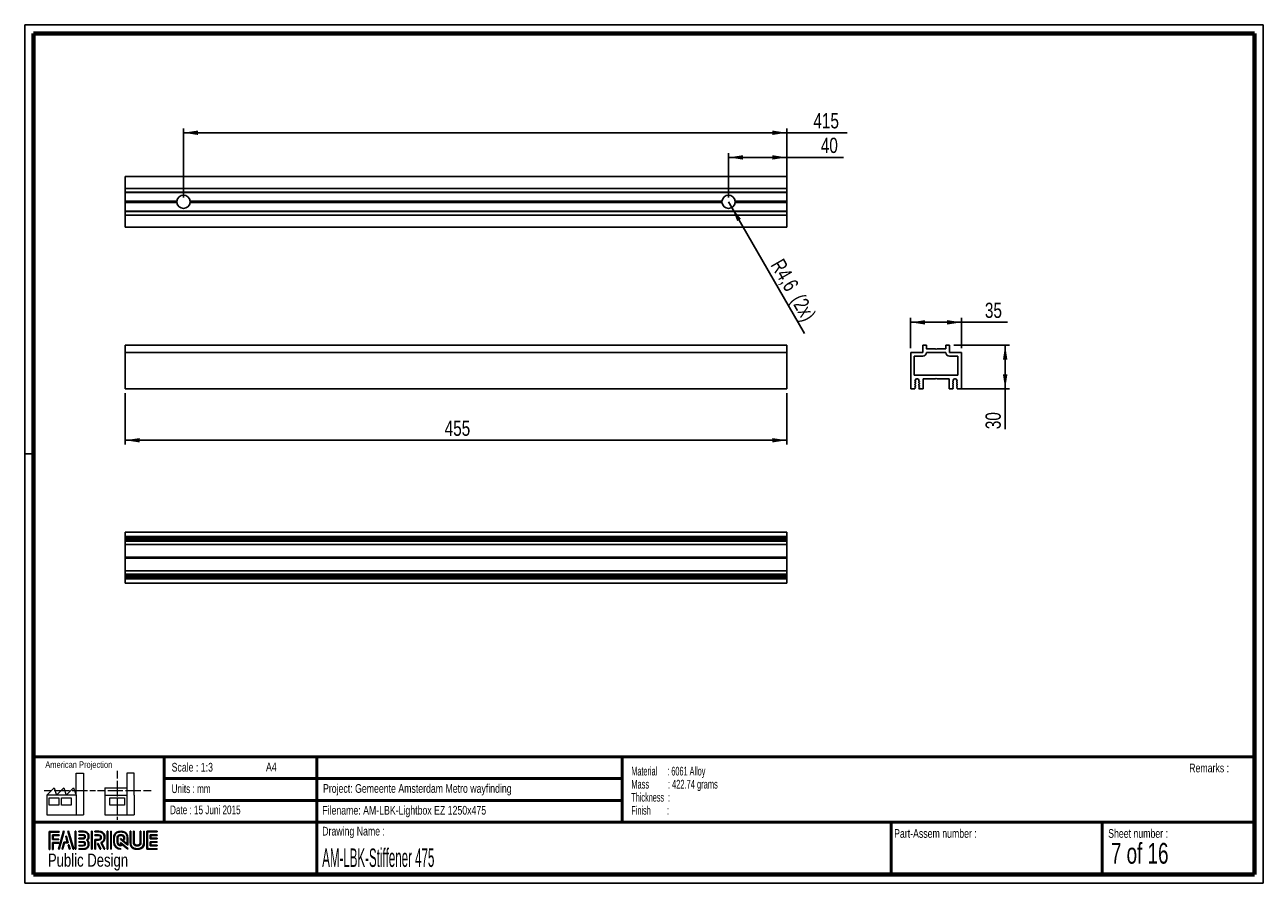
# Paper-space layout 'Stiffener' of a CAD drawing. Header units: millimetres. Extents: x 7 to 291, y 7 to 204.
import ezdxf

# ---------------------------------------------------------------- set-up
doc = ezdxf.new("R2010")
doc.units = ezdxf.units.MM
for name, color, linetype in [('LAYER1', 7, 'Continuous'), ('LAYER2', 7, 'Continuous'), ('LOGO', 7, 'Continuous')]:
    doc.layers.add(name, color=color, linetype=linetype)
doc.styles.add('SLDTEXTSTYLE0', font='TXT', dxfattribs={"width": 0.7})
doc.styles.add('SLDTEXTSTYLE1', font='TXT', dxfattribs={"width": 0.75})
doc.styles.add('SLDTEXTSTYLE10', font='TXT', dxfattribs={"width": 0.562222})
doc.styles.add('SLDTEXTSTYLE2', font='TXT', dxfattribs={"width": 0.697368})
doc.styles.add('SLDTEXTSTYLE3', font='TXT', dxfattribs={"width": 0.678571})
doc.styles.add('SLDTEXTSTYLE6', font='TXT', dxfattribs={"width": 0.605})
doc.styles.add('SLDTEXTSTYLE7', font='TXT', dxfattribs={"width": 0.549})
doc.styles.add('SLDTEXTSTYLE8', font='TXT', dxfattribs={"width": 0.467045})
doc.dimstyles.new('SLDDIMSTYLE11', dxfattribs={"dimtxt": 3.5, "dimasz": 3.302, "dimexe": 0, "dimexo": 0.0625, "dimgap": 0.875, "dimtad": 1, "dimdec": 1, "dimlfac": 3, "dimrnd": 1e-09, "dimzin": 12, "dimdsep": 46, "dimtxsty": 'SLDTEXTSTYLE1', "dimsah": 1, "dimcen": 0.09, "dimadec": 0, "dimazin": 3, "dimtfac": 1, "dimtdec": 1, "dimtofl": 0, "dimtmove": 0, "dimatfit": 3, "dimfxl": 1, "dimfrac": 2, "dimtolj": 1, "dimtzin": 12, "dimarcsym": 0})
doc.dimstyles.new('SLDDIMSTYLE12', dxfattribs={"dimtxt": 3.5, "dimasz": 3.302, "dimexe": 0, "dimexo": 0.0625, "dimgap": 0.875, "dimtad": 1, "dimdec": 1, "dimlfac": 3, "dimrnd": 1e-09, "dimzin": 12, "dimdsep": 46, "dimtxsty": 'SLDTEXTSTYLE1', "dimsah": 1, "dimcen": 0, "dimadec": 0, "dimazin": 3, "dimtfac": 1, "dimtdec": 1, "dimtofl": 0, "dimtmove": 0, "dimatfit": 3, "dimfxl": 1, "dimfrac": 2, "dimtolj": 1, "dimtzin": 12, "dimarcsym": 0})

# ---------------------------------------------------------------- blocks, each defined once
blk = doc.blocks.new('SW_NOTE_0_39')
at = {"layer": 'LOGO', "color": 0, "char_height": 2, "attachment_point": 1}
for s, insert, style in [('Material     : 6061 Alloy', (0, 2.58), 'SLDTEXTSTYLE6'), ('Mass         : 422.74 grams', (0, -0.42), 'SLDTEXTSTYLE10'), ('Thickness  :', (0, -3.42), 'SLDTEXTSTYLE6'), ('Finish        :', (0, -6.42), 'SLDTEXTSTYLE7')]:
    blk.add_mtext(s, dxfattribs=dict(at, insert=insert, style=style))
blk = doc.blocks.new('_D_22')
at = {"layer": 'LOGO'}
for p, q in [((167.96, 164.16), (167.96, 174.34)), ((167.96, 173.34), (181.3, 173.34)), ((181.3, 170), (181.3, 174.34)), ((181.3, 173.34), (194.29, 173.34))]:
    blk.add_line(p, q, dxfattribs=at)
for points in [[(167.96, 173.34), (171.26, 172.84), (171.26, 173.85)], [(181.3, 173.34), (177.99, 173.85), (177.99, 172.84)]]:
    blk.add_solid(points, dxfattribs=at)
at = {"layer": 'LOGO', "insert": (189.12, 177.86), "char_height": 3.5, "attachment_point": 1, "style": 'SLDTEXTSTYLE1'}
blk.add_mtext('40', dxfattribs=at)
blk = doc.blocks.new('_D_23')
at = {"layer": 'LOGO'}
for p, q in [((42.96, 164.16), (42.96, 180)), ((42.96, 179), (181.3, 179)), ((181.3, 161.93), (181.3, 180)), ((181.3, 179), (195.17, 179))]:
    blk.add_line(p, q, dxfattribs=at)
for points in [[(42.96, 179), (46.26, 178.49), (46.26, 179.51)], [(181.3, 179), (177.99, 179.51), (177.99, 178.49)]]:
    blk.add_solid(points, dxfattribs=at)
at = {"layer": 'LOGO', "insert": (187.42, 183.51), "char_height": 3.5, "attachment_point": 1, "style": 'SLDTEXTSTYLE1'}
blk.add_mtext('415', dxfattribs=at)
blk = doc.blocks.new('_D_24')
at = {"layer": 'LOGO'}
for q in [(167.96, 163.16), (185.4, 132.97)]:
    blk.add_line((168.72, 161.85), q, dxfattribs=at)
blk.add_solid([(168.72, 161.85), (169.93, 158.74), (170.81, 159.24)], dxfattribs=at)
at = {"layer": 'LOGO', "char_height": 3.5, "attachment_point": 1, "rotation": 300, "style": 'SLDTEXTSTYLE1'}
for s, insert in [('R4,6', (180.51, 150.43)), ('(2x)', (185.16, 142.38))]:
    blk.add_mtext(s, dxfattribs=dict(at, insert=insert))
blk = doc.blocks.new('_D_25')
at = {"layer": 'LOGO'}
for p, q in [((29.63, 119.24), (29.63, 107.44)), ((181.3, 119.24), (181.3, 107.44)), ((29.63, 108.44), (181.3, 108.44))]:
    blk.add_line(p, q, dxfattribs=at)
for points in [[(29.63, 108.44), (32.93, 107.93), (32.93, 108.94)], [(181.3, 108.44), (177.99, 108.94), (177.99, 107.93)]]:
    blk.add_solid(points, dxfattribs=at)
at = {"layer": 'LOGO', "insert": (102.86, 112.95), "char_height": 3.5, "attachment_point": 1, "style": 'SLDTEXTSTYLE1'}
blk.add_mtext('455', dxfattribs=at)
blk = doc.blocks.new('_D_26')
at = {"layer": 'LOGO'}
for p, q in [((209.72, 129.57), (209.72, 136.5)), ((221.39, 129.57), (221.39, 136.5)), ((209.72, 135.5), (221.39, 135.5)), ((221.39, 135.5), (231.93, 135.5))]:
    blk.add_line(p, q, dxfattribs=at)
for points in [[(209.72, 135.5), (213.02, 134.99), (213.02, 136)], [(221.39, 135.5), (218.09, 136), (218.09, 134.99)]]:
    blk.add_solid(points, dxfattribs=at)
at = {"layer": 'LOGO', "insert": (226.75, 140.01), "char_height": 3.5, "attachment_point": 1, "style": 'SLDTEXTSTYLE1'}
blk.add_mtext('35', dxfattribs=at)
blk = doc.blocks.new('_D_27')
at = {"layer": 'LOGO'}
for p, q in [((219.62, 130.24), (232.39, 130.24)), ((231.39, 130.24), (231.39, 120.24)), ((220.36, 120.24), (232.39, 120.24)), ((231.39, 120.24), (231.39, 110.98))]:
    blk.add_line(p, q, dxfattribs=at)
for points in [[(231.39, 130.24), (230.88, 126.93), (231.9, 126.93)], [(231.39, 120.24), (231.9, 123.54), (230.88, 123.54)]]:
    blk.add_solid(points, dxfattribs=at)
at = {"layer": 'LOGO', "insert": (226.88, 110.98), "char_height": 3.5, "attachment_point": 1, "rotation": 90, "style": 'SLDTEXTSTYLE1'}
blk.add_mtext('30', dxfattribs=at)

psp = doc.layouts.new('Stiffener')

# ---------------------------------------------------------------- hatches: boundary and pattern name
at = {"layer": 'LOGO'}
for points in [[(12.156, 14.551), (12.294, 14.551), (12.294, 18.537), (14.492, 18.537), (14.492, 18.675), (12.156, 18.675)], [(13.055, 16.925), (13.055, 17.755), (14.492, 17.755), (14.492, 17.894), (12.917, 17.894), (12.917, 16.786), (14.356, 16.786), (14.356, 16.925)], [(15.622, 18.697), (15.479, 18.697), (14.299, 14.574), (14.441, 14.574)], [(15.257, 14.574), (15.669, 16.085), (16.503, 16.085), (16.108, 17.581), (15.96, 17.581), (16.324, 16.224), (15.563, 16.224), (15.117, 14.574)], [(17.783, 14.574), (16.603, 18.697), (16.456, 18.697), (17.638, 14.574)], [(18.285, 14.574), (18.285, 18.697), (18.146, 18.697), (18.146, 14.574)], [(21.988, 14.574), (21.988, 18.697), (21.85, 18.697), (21.85, 14.574)], [(25.636, 14.574), (25.636, 18.697), (25.498, 18.697), (25.498, 14.574)], [(26.42, 14.574), (26.42, 18.697), (26.282, 18.697), (26.282, 14.574)], [(35.498, 17.096), (35.498, 17.778), (36.929, 17.778), (36.929, 17.916), (35.359, 17.916), (35.359, 16.957), (36.929, 16.957), (36.929, 17.096)], [(13.055, 14.551), (13.055, 16.005), (14.356, 16.005), (14.356, 16.143), (12.917, 16.143), (12.917, 14.551)], [(16.955, 14.574), (16.682, 15.561), (16.534, 15.561), (16.815, 14.574)], [(24.037, 14.574), (23.378, 15.916), (23.224, 15.916), (23.883, 14.574)], [(36.929, 15.356), (36.929, 15.495), (35.498, 15.495), (35.498, 16.177), (36.929, 16.177), (36.929, 16.315), (35.359, 16.315), (35.359, 15.356)]]:
    psp.add_hatch(color=256, dxfattribs=at).paths.add_polyline_path(points, flags=0)
h = psp.add_hatch(color=256, dxfattribs=at)
edge = h.paths.add_edge_path(flags=0)
edge.add_line((18.997, 14.574), (20.004, 14.574))
edge.add_spline(control_points=[(20.004, 14.574), (20.698, 14.574), (21.263, 15.14), (21.263, 15.836), (21.263, 16.129), (21.148, 16.41), (20.946, 16.639), (21.148, 16.868), (21.263, 17.149), (21.263, 17.443), (21.263, 18.137), (20.698, 18.703), (20.004, 18.703)], knot_values=[0, 0, 0, 0, 1, 2, 3, 4, 5, 6, 7, 8, 9, 10, 10, 10, 10], weights=[1, 1, 1, 1, 1, 1, 1, 1, 1, 1, 1, 1, 1], degree=3, periodic=0)
edge.add_line((20.004, 18.703), (18.997, 18.703))
edge.add_line((18.997, 18.703), (18.997, 18.565))
edge.add_line((18.997, 18.565), (20.004, 18.565))
edge.add_spline(control_points=[(20.004, 18.565), (20.622, 18.565), (21.125, 18.061), (21.125, 17.443), (21.125, 17.165), (21.012, 16.897), (20.808, 16.687)], knot_values=[0, 0, 0, 0, 1, 2, 3, 4, 4, 4, 4], weights=[1, 1, 1, 1, 1, 1, 1], degree=3, periodic=0)
edge.add_line((20.808, 16.687), (20.761, 16.639))
edge.add_line((20.761, 16.639), (20.808, 16.591))
edge.add_spline(control_points=[(20.808, 16.591), (21.012, 16.381), (21.125, 16.113), (21.125, 15.836), (21.125, 15.216), (20.622, 14.712), (20.004, 14.712)], knot_values=[0, 0, 0, 0, 1, 2, 3, 4, 4, 4, 4], weights=[1, 1, 1, 1, 1, 1, 1], degree=3, periodic=0)
edge.add_line((20.004, 14.712), (18.997, 14.712))
edge.add_line((18.997, 14.712), (18.997, 14.574))
h = psp.add_hatch(color=256, dxfattribs=at)
edge = h.paths.add_edge_path(flags=0)
edge.add_line((18.997, 16.957), (20.002, 16.957))
edge.add_spline(control_points=[(20.002, 16.957), (20.255, 16.988), (20.438, 17.197), (20.438, 17.442), (20.438, 17.712), (20.224, 17.924), (19.95, 17.924)], knot_values=[0, 0, 0, 0, 1, 2, 3, 4, 4, 4, 4], weights=[1, 1, 1, 1, 1, 1, 1], degree=3, periodic=0)
edge.add_line((19.95, 17.924), (18.997, 17.924))
edge.add_line((18.997, 17.924), (18.997, 17.786))
edge.add_line((18.997, 17.786), (19.95, 17.786))
edge.add_spline(control_points=[(19.95, 17.786), (20.146, 17.786), (20.3, 17.635), (20.3, 17.442), (20.3, 17.266), (20.168, 17.117), (19.993, 17.094)], knot_values=[0, 0, 0, 0, 1, 2, 3, 4, 4, 4, 4], weights=[1, 1, 1, 1, 1, 1, 1], degree=3, periodic=0)
edge.add_line((19.993, 17.094), (18.997, 17.095))
edge.add_line((18.997, 17.095), (18.997, 16.957))
h = psp.add_hatch(color=256, dxfattribs=at)
edge = h.paths.add_edge_path(flags=0)
edge.add_line((24.758, 14.574), (24.911, 14.574))
edge.add_line((24.911, 14.574), (24.187, 16.049))
edge.add_spline(control_points=[(24.187, 16.049), (24.643, 16.293), (24.938, 16.767), (24.938, 17.287), (24.938, 18.065), (24.307, 18.697), (23.531, 18.697)], knot_values=[0, 0, 0, 0, 1, 2, 3, 4, 4, 4, 4], weights=[1, 1, 1, 1, 1, 1, 1], degree=3, periodic=0)
edge.add_line((23.531, 18.697), (22.634, 18.697))
edge.add_line((22.634, 18.697), (22.634, 18.56))
edge.add_line((22.634, 18.56), (23.531, 18.56))
edge.add_spline(control_points=[(23.531, 18.56), (24.231, 18.56), (24.8, 17.989), (24.8, 17.287), (24.8, 16.796), (24.513, 16.344), (24.069, 16.135)], knot_values=[0, 0, 0, 0, 1, 2, 3, 4, 4, 4, 4], weights=[1, 1, 1, 1, 1, 1, 1], degree=3, periodic=0)
edge.add_line((24.069, 16.135), (24.005, 16.106))
edge.add_line((24.005, 16.106), (24.758, 14.574))
h = psp.add_hatch(color=256, dxfattribs=at)
edge = h.paths.add_edge_path(flags=0)
edge.add_line((22.634, 17.778), (23.477, 17.778))
edge.add_spline(control_points=[(23.477, 17.778), (23.744, 17.778), (23.961, 17.558), (23.961, 17.287), (23.961, 17.017), (23.744, 16.796), (23.477, 16.796)], knot_values=[0, 0, 0, 0, 1, 2, 3, 4, 4, 4, 4], weights=[1, 1, 1, 1, 1, 1, 1], degree=3, periodic=0)
edge.add_line((23.477, 16.796), (22.634, 16.796))
edge.add_line((22.634, 16.796), (22.634, 14.574))
edge.add_line((22.634, 14.574), (22.772, 14.574))
edge.add_line((22.772, 14.574), (22.772, 16.659))
edge.add_line((22.772, 16.659), (23.477, 16.659))
edge.add_spline(control_points=[(23.477, 16.659), (23.82, 16.659), (24.099, 16.94), (24.099, 17.287), (24.099, 17.634), (23.82, 17.916), (23.477, 17.916)], knot_values=[0, 0, 0, 0, 1, 2, 3, 4, 4, 4, 4], weights=[1, 1, 1, 1, 1, 1, 1], degree=3, periodic=0)
edge.add_line((23.477, 17.916), (22.634, 17.916))
edge.add_line((22.634, 17.916), (22.634, 17.778))
h = psp.add_hatch(color=256, dxfattribs=at)
edge = h.paths.add_edge_path(flags=0)
edge.add_line((30.226, 15.56), (30.227, 17.065))
edge.add_spline(control_points=[(30.227, 17.065), (30.227, 17.965), (29.496, 18.697), (28.598, 18.697), (27.699, 18.697), (26.968, 17.965), (26.968, 17.065)], knot_values=[0, 0, 0, 0, 1, 2, 3, 4, 4, 4, 4], weights=[1, 1, 1, 1, 1, 1, 1], degree=3, periodic=0)
edge.add_line((26.968, 17.065), (26.968, 16.206))
edge.add_spline(control_points=[(26.968, 16.206), (26.968, 15.307), (27.699, 14.574), (28.597, 14.574)], knot_values=[1, 1, 1, 1, 2, 2, 2, 2], weights=[1, 1, 1, 1], degree=3, periodic=0)
edge.add_line((28.597, 14.574), (28.597, 14.712))
edge.add_spline(control_points=[(28.597, 14.712), (27.775, 14.712), (27.106, 15.383), (27.106, 16.206)], knot_values=[3, 3, 3, 3, 4, 4, 4, 4], weights=[1, 1, 1, 1], degree=3, periodic=0)
edge.add_line((27.106, 16.206), (27.106, 17.065))
edge.add_spline(control_points=[(27.106, 17.065), (27.106, 17.889), (27.775, 18.56), (28.598, 18.56), (29.42, 18.56), (30.089, 17.889), (30.089, 17.065)], knot_values=[0, 0, 0, 0, 1, 2, 3, 4, 4, 4, 4], weights=[1, 1, 1, 1, 1, 1, 1], degree=3, periodic=0)
edge.add_spline(control_points=[(30.089, 17.065), (30.089, 16.066), (30.089, 15.84), (29.894, 15.988), (28.527, 17.053)], knot_values=[0, 0, 0, 0, 1, 2, 2, 2, 2], weights=[1, 1, 1, 1, 1], degree=3, periodic=0)
edge.add_line((28.527, 17.053), (28.527, 16.887))
edge.add_line((28.527, 16.887), (30.226, 15.56))
h = psp.add_hatch(color=256, dxfattribs=at)
edge = h.paths.add_edge_path(flags=0)
edge.add_line((30.226, 14.574), (30.226, 14.766))
edge.add_line((30.226, 14.766), (28.527, 16.133))
edge.add_line((28.527, 16.133), (28.527, 15.508))
edge.add_spline(control_points=[(28.527, 15.508), (28.169, 15.545), (27.886, 15.839), (27.886, 16.208)], knot_values=[0, 0, 0, 0, 1, 1, 1, 1], weights=[1, 1, 1, 1], degree=3, periodic=0)
edge.add_line((27.886, 16.208), (27.886, 17.064))
edge.add_spline(control_points=[(27.886, 17.064), (27.886, 17.457), (28.206, 17.777), (28.598, 17.777), (28.99, 17.777), (29.309, 17.457), (29.309, 17.064)], knot_values=[0, 0, 0, 0, 1, 2, 3, 4, 4, 4, 4], weights=[1, 1, 1, 1, 1, 1, 1], degree=3, periodic=0)
edge.add_line((29.309, 17.064), (29.308, 16.827))
edge.add_line((29.308, 16.827), (29.447, 16.826))
edge.add_line((29.447, 16.826), (29.447, 17.064))
edge.add_spline(control_points=[(29.447, 17.064), (29.447, 17.533), (29.066, 17.915), (28.598, 17.915), (28.13, 17.915), (27.748, 17.533), (27.748, 17.064)], knot_values=[0, 0, 0, 0, 1, 2, 3, 4, 4, 4, 4], weights=[1, 1, 1, 1, 1, 1, 1], degree=3, periodic=0)
edge.add_line((27.748, 17.064), (27.747, 16.208))
edge.add_spline(control_points=[(27.747, 16.208), (27.747, 15.738), (28.128, 15.356), (28.595, 15.356)], knot_values=[0, 0, 0, 0, 1, 1, 1, 1], weights=[1, 1, 1, 1], degree=3, periodic=0)
edge.add_line((28.595, 15.356), (28.664, 15.356))
edge.add_line((28.664, 15.356), (28.664, 15.854))
edge.add_line((28.664, 15.854), (30.226, 14.574))
h = psp.add_hatch(color=256, dxfattribs=at)
edge = h.paths.add_edge_path(flags=0)
edge.add_line((30.726, 18.697), (30.726, 16.206))
edge.add_spline(control_points=[(30.726, 16.206), (30.726, 15.307), (31.457, 14.574), (32.355, 14.574), (33.254, 14.574), (33.985, 15.307), (33.985, 16.206)], knot_values=[0, 0, 0, 0, 1, 2, 3, 4, 4, 4, 4], weights=[1, 1, 1, 1, 1, 1, 1], degree=3, periodic=0)
edge.add_line((33.985, 16.206), (33.985, 18.697))
edge.add_line((33.985, 18.697), (33.847, 18.697))
edge.add_line((33.847, 18.697), (33.847, 16.206))
edge.add_spline(control_points=[(33.847, 16.206), (33.847, 15.383), (33.178, 14.712), (32.355, 14.712), (31.533, 14.712), (30.864, 15.383), (30.864, 16.206)], knot_values=[0, 0, 0, 0, 1, 2, 3, 4, 4, 4, 4], weights=[1, 1, 1, 1, 1, 1, 1], degree=3, periodic=0)
edge.add_line((30.864, 16.206), (30.864, 18.697))
edge.add_line((30.864, 18.697), (30.726, 18.697))
h = psp.add_hatch(color=256, dxfattribs=at)
edge = h.paths.add_edge_path(flags=0)
edge.add_line((31.506, 18.697), (31.506, 16.208))
edge.add_spline(control_points=[(31.506, 16.208), (31.506, 15.739), (31.887, 15.357), (32.355, 15.357), (32.823, 15.357), (33.204, 15.739), (33.204, 16.208)], knot_values=[0, 0, 0, 0, 1, 2, 3, 4, 4, 4, 4], weights=[1, 1, 1, 1, 1, 1, 1], degree=3, periodic=0)
edge.add_line((33.204, 16.208), (33.204, 18.697))
edge.add_line((33.204, 18.697), (33.067, 18.697))
edge.add_line((33.067, 18.697), (33.067, 16.208))
edge.add_spline(control_points=[(33.067, 16.208), (33.067, 15.815), (32.747, 15.495), (32.355, 15.495), (31.963, 15.495), (31.644, 15.815), (31.644, 16.208)], knot_values=[0, 0, 0, 0, 1, 2, 3, 4, 4, 4, 4], weights=[1, 1, 1, 1, 1, 1, 1], degree=3, periodic=0)
edge.add_line((31.644, 16.208), (31.644, 18.697))
edge.add_line((31.644, 18.697), (31.506, 18.697))
h = psp.add_hatch(color=256, dxfattribs=at)
edge = h.paths.add_edge_path(flags=0)
edge.add_line((36.929, 14.574), (36.929, 14.712))
edge.add_spline(control_points=[(36.929, 14.712), (34.866, 14.712), (34.736, 14.712), (34.736, 14.843), (34.736, 18.429), (34.736, 18.56)], knot_values=[0, 0, 0, 0, 1, 2, 3, 3, 3, 3], weights=[1, 1, 1, 1, 1, 1], degree=3, periodic=0)
edge.add_line((34.736, 18.56), (36.929, 18.56))
edge.add_line((36.929, 18.56), (36.929, 18.697))
edge.add_line((36.929, 18.697), (34.598, 18.697))
edge.add_line((34.598, 18.697), (34.598, 14.574))
edge.add_line((34.598, 14.574), (36.929, 14.574))
h = psp.add_hatch(color=256, dxfattribs=at)
edge = h.paths.add_edge_path(flags=0)
edge.add_line((18.997, 15.347), (19.95, 15.347))
edge.add_spline(control_points=[(19.95, 15.347), (20.22, 15.347), (20.438, 15.566), (20.438, 15.836), (20.438, 16.106), (20.224, 16.317), (19.95, 16.317), (19.95, 16.317), (18.997, 16.315)], knot_values=[0, 0, 0, 0, 1, 2, 3, 4, 5, 6, 6, 6, 6], weights=[1, 1, 1, 1, 1, 1, 1, 1, 1], degree=3, periodic=0)
edge.add_line((18.997, 16.315), (18.997, 16.177))
edge.add_line((18.997, 16.177), (19.95, 16.179))
edge.add_spline(control_points=[(19.95, 16.179), (20.146, 16.179), (20.3, 16.028), (20.3, 15.836), (20.3, 15.642), (20.143, 15.484), (19.95, 15.484)], knot_values=[0, 0, 0, 0, 1, 2, 3, 4, 4, 4, 4], weights=[1, 1, 1, 1, 1, 1, 1], degree=3, periodic=0)
edge.add_line((19.95, 15.484), (18.997, 15.484))
edge.add_line((18.997, 15.484), (18.997, 15.347))

# ---------------------------------------------------------------- linework, layer by layer
at = {"color": 7, "linetype": 'Continuous', "lineweight": 25}
for p, q in [((29.628, 168.997), (181.295, 168.997)), ((29.628, 166.23), (29.628, 168.997)), ((181.295, 166.23), (181.295, 168.997)), ((29.628, 166.23), (181.295, 166.23)), ((29.628, 166.23), (29.628, 165.397)), ((29.628, 165.397), (181.295, 165.397)), ((29.628, 165.397), (29.628, 165.297)), ((29.628, 165.297), (181.295, 165.297)), ((29.628, 165.297), (29.628, 163.33)), ((181.295, 166.23), (181.295, 165.397)), ((181.295, 165.397), (181.295, 165.297)), ((181.295, 165.297), (181.295, 163.33)), ((29.628, 163.33), (41.454, 163.33)), ((29.628, 163.33), (29.628, 163.164)), ((29.628, 163.164), (41.445, 163.164)), ((29.628, 162.998), (29.628, 163.164)), ((29.628, 162.998), (41.454, 162.998)), ((29.628, 161.031), (29.628, 162.998)), ((44.469, 163.33), (166.454, 163.33)), ((44.469, 162.998), (166.454, 162.998)), ((44.478, 163.164), (166.445, 163.164)), ((169.469, 163.33), (181.295, 163.33)), ((169.469, 162.998), (181.295, 162.998)), ((169.478, 163.164), (181.295, 163.164)), ((181.295, 163.33), (181.295, 163.164)), ((181.295, 162.998), (181.295, 163.164)), ((181.295, 161.031), (181.295, 162.998)), ((29.628, 161.031), (181.295, 161.031)), ((29.628, 160.931), (29.628, 161.031)), ((29.628, 160.931), (181.295, 160.931)), ((29.628, 160.098), (29.628, 160.931)), ((29.628, 160.098), (181.295, 160.098)), ((29.628, 160.098), (29.628, 157.331)), ((181.295, 160.931), (181.295, 161.031)), ((181.295, 160.098), (181.295, 160.931)), ((181.295, 160.098), (181.295, 157.331)), ((29.628, 157.331), (181.295, 157.331)), ((29.628, 130.236), (181.295, 130.236)), ((29.628, 128.569), (29.628, 130.236)), ((29.628, 128.569), (181.295, 128.569)), ((29.628, 128.569), (29.628, 120.236)), ((181.295, 128.569), (181.295, 130.236)), ((181.295, 128.569), (181.295, 120.236)), ((209.722, 128.569), (209.722, 120.236)), ((212.489, 128.569), (209.722, 128.569)), ((212.489, 128.569), (212.489, 130.236)), ((212.489, 130.236), (213.322, 130.236)), ((213.322, 130.236), (213.322, 129.502)), ((213.322, 128.569), (217.788, 128.569)), ((213.422, 129.402), (215.389, 129.402)), ((215.389, 129.402), (215.555, 129.236)), ((215.721, 129.402), (215.555, 129.236)), ((217.688, 129.402), (215.721, 129.402)), ((217.788, 130.236), (217.788, 129.502)), ((218.621, 130.236), (217.788, 130.236)), ((218.621, 128.569), (218.621, 130.236)), ((218.621, 128.569), (221.388, 128.569)), ((221.388, 128.569), (221.388, 120.236)), ((210.555, 127.736), (212.489, 127.736)), ((210.555, 127.736), (210.555, 123.402)), ((220.555, 127.736), (218.621, 127.736)), ((220.555, 127.736), (220.555, 123.402)), ((220.555, 123.402), (210.555, 123.402)), ((210.697, 122.141), (210.83, 122.218)), ((210.697, 122.041), (210.697, 122.141)), ((210.83, 122.218), (210.83, 122.236)), ((211.163, 122.569), (211.28, 122.569)), ((211.613, 122.006), (211.613, 122.236)), ((212.555, 122.569), (215.422, 122.569)), ((212.555, 122.569), (212.555, 120.236)), ((215.555, 122.702), (215.422, 122.569)), ((215.555, 122.702), (215.688, 122.569)), ((218.555, 122.569), (215.688, 122.569)), ((218.555, 122.569), (218.555, 120.236)), ((219.497, 122.006), (219.497, 122.236)), ((219.947, 122.569), (219.83, 122.569)), ((220.28, 122.218), (220.28, 122.236)), ((220.413, 122.141), (220.28, 122.218)), ((220.413, 122.041), (220.413, 122.141)), ((29.628, 120.236), (181.295, 120.236)), ((209.722, 120.236), (210.697, 120.236)), ((210.697, 122.041), (210.83, 121.964)), ((210.697, 121.717), (210.83, 121.794)), ((210.697, 121.617), (210.697, 121.717)), ((210.697, 121.617), (210.83, 121.54)), ((210.697, 121.294), (210.83, 121.371)), ((210.697, 121.194), (210.697, 121.294)), ((210.697, 121.194), (210.83, 121.117)), ((210.697, 120.871), (210.83, 120.948)), ((210.697, 120.771), (210.697, 120.871)), ((210.697, 120.771), (210.83, 120.694)), ((210.697, 120.447), (210.83, 120.524)), ((210.697, 120.447), (210.697, 120.236)), ((210.83, 121.794), (210.83, 121.964)), ((210.83, 121.371), (210.83, 121.54)), ((210.83, 120.948), (210.83, 121.117)), ((210.83, 120.524), (210.83, 120.694)), ((211.747, 121.929), (211.613, 122.006)), ((211.747, 121.829), (211.613, 121.752)), ((211.613, 121.583), (211.613, 121.752)), ((211.747, 121.506), (211.613, 121.583)), ((211.747, 121.406), (211.613, 121.329)), ((211.613, 121.159), (211.613, 121.329)), ((211.747, 121.082), (211.613, 121.159)), ((211.747, 120.982), (211.613, 120.905)), ((211.613, 120.736), (211.613, 120.905)), ((211.747, 120.659), (211.613, 120.736)), ((211.747, 120.559), (211.613, 120.482)), ((211.613, 120.313), (211.613, 120.482)), ((211.613, 120.313), (211.747, 120.236)), ((211.747, 121.829), (211.747, 121.929)), ((211.747, 121.406), (211.747, 121.506)), ((211.747, 120.982), (211.747, 121.082)), ((211.747, 120.559), (211.747, 120.659)), ((211.747, 120.236), (212.555, 120.236)), ((219.363, 120.236), (218.555, 120.236)), ((219.363, 121.929), (219.497, 122.006)), ((219.363, 121.829), (219.363, 121.929)), ((219.363, 121.829), (219.497, 121.752)), ((219.363, 121.506), (219.497, 121.583)), ((219.363, 121.406), (219.363, 121.506)), ((219.363, 121.406), (219.497, 121.329)), ((219.363, 121.082), (219.497, 121.159)), ((219.363, 120.982), (219.363, 121.082)), ((219.363, 120.982), (219.497, 120.905)), ((219.363, 120.659), (219.497, 120.736)), ((219.363, 120.559), (219.363, 120.659)), ((219.363, 120.559), (219.497, 120.482)), ((219.497, 120.313), (219.363, 120.236)), ((219.497, 121.583), (219.497, 121.752)), ((219.497, 121.159), (219.497, 121.329)), ((219.497, 120.736), (219.497, 120.905)), ((219.497, 120.313), (219.497, 120.482)), ((220.413, 122.041), (220.28, 121.964)), ((220.28, 121.794), (220.28, 121.964)), ((220.413, 121.717), (220.28, 121.794)), ((220.413, 121.617), (220.28, 121.54)), ((220.28, 121.371), (220.28, 121.54)), ((220.413, 121.294), (220.28, 121.371)), ((220.413, 121.194), (220.28, 121.117)), ((220.28, 120.948), (220.28, 121.117)), ((220.413, 120.871), (220.28, 120.948)), ((220.413, 120.771), (220.28, 120.694)), ((220.28, 120.524), (220.28, 120.694)), ((220.413, 120.447), (220.28, 120.524)), ((220.413, 121.617), (220.413, 121.717)), ((220.413, 121.194), (220.413, 121.294)), ((220.413, 120.771), (220.413, 120.871)), ((220.413, 120.447), (220.413, 120.236)), ((221.388, 120.236), (220.413, 120.236)), ((29.628, 87.319), (181.295, 87.319)), ((29.628, 87.319), (29.628, 86.344)), ((29.628, 86.344), (181.295, 86.344)), ((29.628, 86.344), (29.628, 86.211)), ((29.628, 86.211), (181.295, 86.211)), ((29.628, 85.877), (29.628, 86.211)), ((29.628, 85.877), (181.295, 85.877)), ((29.628, 85.877), (29.628, 85.761)), ((29.628, 85.761), (181.295, 85.761)), ((29.628, 85.427), (29.628, 85.761)), ((29.628, 85.427), (181.295, 85.427)), ((29.628, 85.427), (29.628, 85.294)), ((29.628, 85.294), (181.295, 85.294)), ((29.628, 85.294), (29.628, 84.486)), ((181.295, 87.319), (181.295, 86.344)), ((181.295, 86.344), (181.295, 86.211)), ((181.295, 85.877), (181.295, 86.211)), ((181.295, 85.877), (181.295, 85.761)), ((181.295, 85.427), (181.295, 85.761)), ((181.295, 85.427), (181.295, 85.294)), ((181.295, 85.294), (181.295, 84.486)), ((29.628, 84.486), (181.295, 84.486)), ((29.628, 84.486), (29.628, 81.619)), ((181.295, 84.486), (181.295, 81.619)), ((29.628, 81.619), (181.295, 81.619)), ((29.628, 81.486), (29.628, 81.619)), ((29.628, 81.486), (181.295, 81.486)), ((29.628, 81.486), (29.628, 81.352)), ((29.628, 81.352), (181.295, 81.352)), ((29.628, 78.486), (29.628, 81.352)), ((181.295, 81.486), (181.295, 81.619)), ((181.295, 81.486), (181.295, 81.352)), ((181.295, 78.486), (181.295, 81.352)), ((29.628, 78.486), (181.295, 78.486)), ((29.628, 77.677), (29.628, 78.486)), ((29.628, 77.677), (181.295, 77.677)), ((29.628, 77.544), (29.628, 77.677)), ((29.628, 77.544), (181.295, 77.544)), ((29.628, 77.544), (29.628, 77.211)), ((29.628, 77.211), (181.295, 77.211)), ((29.628, 77.094), (29.628, 77.211)), ((29.628, 77.094), (181.295, 77.094)), ((29.628, 77.094), (29.628, 76.761)), ((29.628, 76.761), (181.295, 76.761)), ((29.628, 76.627), (29.628, 76.761)), ((181.295, 77.677), (181.295, 78.486)), ((181.295, 77.544), (181.295, 77.677)), ((181.295, 77.544), (181.295, 77.211)), ((181.295, 77.094), (181.295, 77.211)), ((181.295, 77.094), (181.295, 76.761)), ((181.295, 76.627), (181.295, 76.761)), ((29.628, 75.652), (29.628, 76.627)), ((29.628, 76.627), (181.295, 76.627)), ((29.628, 75.652), (181.295, 75.652)), ((181.295, 75.652), (181.295, 76.627))]:
    psp.add_line(p, q, dxfattribs=at)
for centre, radius, start, end in [((42.962, 163.164), 1.517, 173.71733, 180), ((42.962, 163.164), 1.517, 180, 186.28267), ((42.962, 163.164), 1.517, 6.28267, 173.71733), ((42.962, 163.164), 1.517, 186.28267, 353.71733), ((42.962, 163.164), 1.517, 0, 6.28267), ((42.962, 163.164), 1.517, 353.71733, 0), ((167.962, 163.164), 1.517, 173.71733, 180), ((167.962, 163.164), 1.517, 180, 186.28267), ((167.962, 163.164), 1.517, 6.28267, 173.71733), ((167.962, 163.164), 1.517, 186.28267, 353.71733), ((167.962, 163.164), 1.517, 0, 6.28267), ((167.962, 163.164), 1.517, 353.71733, 0), ((212.489, 128.569), 0.833, 270, 0), ((213.422, 129.502), 0.1, 180, 270), ((217.688, 129.502), 0.1, 270, 0), ((218.621, 128.569), 0.833, 180, 270), ((211.163, 122.236), 0.333, 90, 180), ((211.28, 122.236), 0.333, 0, 90), ((219.83, 122.236), 0.333, 90, 180), ((219.947, 122.236), 0.333, 0, 90)]:
    psp.add_arc(centre, radius, start, end, dxfattribs=at)
at = {"layer": 'LAYER1', "lineweight": 50}
for p, q in [((8.57, 35.784), (288.57, 35.784)), ((38.57, 35.784), (38.57, 20.784)), ((73.57, 35.784), (73.57, 8.784)), ((143.57, 35.784), (143.57, 20.784)), ((38.57, 30.784), (143.57, 30.784)), ((38.57, 25.784), (143.57, 25.784)), ((8.57, 20.784), (288.57, 20.784)), ((205.222, 8.784), (205.222, 20.784)), ((253.651, 8.784), (253.651, 20.784))]:
    psp.add_line(p, q, dxfattribs=at)
at = {"layer": 'LAYER2', "lineweight": 70}
for p, q in [((8.57, 8.784), (8.57, 201.784)), ((8.57, 201.784), (288.57, 201.784)), ((288.57, 201.784), (288.57, 8.784)), ((288.57, 8.784), (8.57, 8.784))]:
    psp.add_line(p, q, dxfattribs=at)
at = {"layer": 'LOGO'}
for p, q in [((6.57, 203.784), (290.57, 203.784)), ((6.57, 203.784), (6.57, 6.784)), ((290.57, 203.784), (290.57, 6.784)), ((6.57, 105.284), (8.622, 105.284)), ((6.57, 6.784), (290.57, 6.784))]:
    psp.add_line(p, q, dxfattribs=at)
at = {"layer": 'LOGO', "color": 7, "linetype": 'Continuous', "lineweight": 18}
for p, q in [((18.321, 26.971), (18.321, 32.036)), ((18.321, 32.036), (20.003, 32.036)), ((20.003, 32.036), (20.003, 22.47)), ((27.733, 32.596), (27.733, 30.839)), ((31.654, 32.032), (29.972, 32.032)), ((29.972, 32.032), (29.972, 22.466)), ((31.654, 26.967), (31.654, 32.032)), ((11.593, 26.971), (13.275, 28.659)), ((13.275, 28.659), (13.837, 26.971)), ((13.837, 26.971), (15.519, 28.659)), ((15.519, 28.659), (16.081, 26.971)), ((16.081, 26.971), (17.763, 28.659)), ((17.763, 28.659), (18.321, 26.971)), ((24.927, 28.655), (24.927, 26.967)), ((24.927, 28.655), (29.972, 28.655)), ((27.733, 30.252), (27.733, 28.49)), ((27.733, 28.49), (27.733, 26.728)), ((10.981, 28.1), (12.736, 28.1)), ((18.321, 26.971), (11.593, 26.971)), ((11.593, 26.971), (11.593, 22.47)), ((12.156, 26.411), (14.399, 26.411)), ((12.156, 24.723), (12.156, 26.411)), ((13.321, 28.1), (15.076, 28.1)), ((14.399, 26.411), (14.399, 24.723)), ((14.957, 26.411), (17.201, 26.411)), ((14.957, 24.723), (14.957, 26.411)), ((15.076, 28.1), (16.831, 28.1)), ((17.201, 26.411), (17.201, 24.723)), ((17.416, 28.1), (19.171, 28.1)), ((18.321, 26.971), (18.321, 22.47)), ((19.171, 28.1), (20.926, 28.1)), ((21.511, 28.1), (22.809, 28.1)), ((23.245, 28.095), (24.995, 28.095)), ((24.927, 26.967), (29.972, 26.967)), ((24.927, 26.967), (24.927, 22.466)), ((25.58, 28.095), (27.335, 28.095)), ((26.051, 26.407), (29.415, 26.407)), ((26.051, 24.719), (26.051, 26.407)), ((27.335, 28.095), (29.09, 28.095)), ((27.733, 26.141), (27.733, 24.379)), ((29.415, 26.407), (29.415, 24.719)), ((29.675, 28.095), (31.43, 28.095)), ((31.43, 28.095), (33.185, 28.095)), ((31.654, 26.967), (31.654, 22.466)), ((33.77, 28.095), (35.525, 28.095)), ((14.399, 24.723), (12.156, 24.723)), ((17.201, 24.723), (14.957, 24.723)), ((29.415, 24.719), (26.051, 24.719)), ((27.733, 24.379), (27.733, 22.618)), ((11.593, 22.47), (18.321, 22.47)), ((18.321, 22.47), (20.003, 22.47)), ((24.927, 22.466), (31.654, 22.466)), ((27.733, 22.03), (27.733, 21.342))]:
    psp.add_line(p, q, dxfattribs=at)
at = {"layer": 'LOGO', "color": 7, "linetype": 'Continuous', "lineweight": 25}
for p, q in [((14.492, 18.675), (12.156, 18.675)), ((15.479, 18.697), (14.299, 14.574)), ((14.441, 14.574), (15.622, 18.697))]:
    psp.add_line(p, q, dxfattribs=at)
at = {"layer": 'LOGO', "color": 7, "lineweight": 25}
for p, q in [((12.156, 18.675), (12.156, 14.551)), ((12.294, 18.537), (14.492, 18.537)), ((12.294, 14.551), (12.294, 18.537)), ((14.492, 17.894), (12.917, 17.894)), ((12.917, 17.894), (12.917, 16.786)), ((13.055, 16.925), (13.055, 17.755)), ((13.055, 17.755), (14.492, 17.755)), ((14.492, 18.537), (14.492, 18.675)), ((14.492, 17.755), (14.492, 17.894)), ((15.622, 18.697), (15.479, 18.697)), ((16.108, 17.581), (15.96, 17.581)), ((15.96, 17.581), (16.324, 16.224)), ((16.503, 16.085), (16.108, 17.581)), ((16.456, 18.697), (17.638, 14.574)), ((16.603, 18.697), (16.456, 18.697)), ((17.783, 14.574), (16.603, 18.697)), ((18.146, 18.697), (18.146, 14.574)), ((18.285, 18.697), (18.146, 18.697)), ((18.285, 14.574), (18.285, 18.697)), ((18.997, 18.703), (18.997, 18.565)), ((20.004, 18.703), (18.997, 18.703)), ((18.997, 18.565), (20.004, 18.565)), ((18.997, 17.924), (18.997, 17.786)), ((19.95, 17.924), (18.997, 17.924)), ((18.997, 17.786), (19.95, 17.786)), ((19.993, 17.094), (18.997, 17.095)), ((18.997, 17.095), (18.997, 16.957)), ((21.85, 18.697), (21.85, 14.574)), ((21.988, 18.697), (21.85, 18.697)), ((21.988, 14.574), (21.988, 18.697)), ((23.531, 18.697), (22.634, 18.697)), ((22.634, 18.697), (22.634, 18.56)), ((22.634, 18.56), (23.531, 18.56)), ((23.477, 17.916), (22.634, 17.916)), ((22.634, 17.916), (22.634, 17.778)), ((23.477, 17.916), (22.634, 17.916)), ((22.634, 17.916), (22.634, 17.778)), ((22.634, 17.778), (23.477, 17.778)), ((22.634, 17.778), (23.477, 17.778)), ((25.498, 18.697), (25.498, 14.574)), ((25.636, 18.697), (25.498, 18.697)), ((25.636, 14.574), (25.636, 18.697)), ((26.282, 18.697), (26.282, 14.574)), ((26.42, 18.697), (26.282, 18.697)), ((26.42, 14.574), (26.42, 18.697)), ((26.968, 17.065), (26.968, 16.206)), ((26.968, 17.065), (26.968, 16.206)), ((27.106, 16.206), (27.106, 17.065)), ((27.106, 16.206), (27.106, 17.065)), ((27.748, 17.064), (27.747, 16.208)), ((27.886, 16.208), (27.886, 17.064)), ((28.527, 17.053), (28.527, 16.887)), ((28.527, 17.053), (28.527, 16.887)), ((29.309, 17.064), (29.308, 16.827)), ((29.447, 16.826), (29.447, 17.064)), ((30.226, 15.56), (30.227, 17.065)), ((30.226, 15.56), (30.227, 17.065)), ((30.864, 18.697), (30.726, 18.697)), ((30.726, 18.697), (30.726, 16.206)), ((30.864, 18.697), (30.726, 18.697)), ((30.726, 18.697), (30.726, 16.206)), ((30.864, 16.206), (30.864, 18.697)), ((30.864, 16.206), (30.864, 18.697)), ((31.644, 18.697), (31.506, 18.697)), ((31.506, 18.697), (31.506, 16.208)), ((31.644, 18.697), (31.506, 18.697)), ((31.506, 18.697), (31.506, 16.208)), ((31.644, 16.208), (31.644, 18.697)), ((31.644, 16.208), (31.644, 18.697)), ((33.067, 18.697), (33.067, 16.208)), ((33.204, 18.697), (33.067, 18.697)), ((33.067, 18.697), (33.067, 16.208)), ((33.204, 18.697), (33.067, 18.697)), ((33.204, 16.208), (33.204, 18.697)), ((33.204, 16.208), (33.204, 18.697)), ((33.847, 18.697), (33.847, 16.206)), ((33.985, 18.697), (33.847, 18.697)), ((33.847, 18.697), (33.847, 16.206)), ((33.985, 18.697), (33.847, 18.697)), ((33.985, 16.206), (33.985, 18.697)), ((33.985, 16.206), (33.985, 18.697)), ((36.929, 18.697), (34.598, 18.697)), ((34.598, 18.697), (34.598, 14.574)), ((36.929, 18.697), (34.598, 18.697)), ((34.598, 18.697), (34.598, 14.574)), ((34.736, 18.56), (36.929, 18.56)), ((34.736, 18.56), (36.929, 18.56)), ((36.929, 17.916), (35.359, 17.916)), ((35.359, 17.916), (35.359, 16.957)), ((36.929, 17.916), (35.359, 17.916)), ((35.359, 17.916), (35.359, 16.957)), ((35.498, 17.096), (35.498, 17.778)), ((35.498, 17.778), (36.929, 17.778)), ((35.498, 17.096), (35.498, 17.778)), ((35.498, 17.778), (36.929, 17.778)), ((36.929, 17.096), (35.498, 17.096)), ((36.929, 17.096), (35.498, 17.096)), ((36.929, 18.56), (36.929, 18.697)), ((36.929, 18.56), (36.929, 18.697)), ((36.929, 17.778), (36.929, 17.916)), ((36.929, 17.778), (36.929, 17.916)), ((36.929, 16.957), (36.929, 17.096)), ((36.929, 16.957), (36.929, 17.096)), ((12.156, 14.551), (12.294, 14.551)), ((12.917, 16.786), (14.356, 16.786)), ((14.356, 16.143), (12.917, 16.143)), ((12.917, 16.143), (12.917, 14.551)), ((12.917, 14.551), (13.055, 14.551)), ((14.356, 16.925), (13.055, 16.925)), ((13.055, 14.551), (13.055, 16.005)), ((13.055, 16.005), (14.356, 16.005)), ((14.299, 14.574), (14.441, 14.574)), ((14.356, 16.786), (14.356, 16.925)), ((14.356, 16.005), (14.356, 16.143)), ((15.563, 16.224), (15.117, 14.574)), ((15.117, 14.574), (15.257, 14.574)), ((15.257, 14.574), (15.669, 16.085)), ((16.324, 16.224), (15.563, 16.224)), ((16.534, 15.561), (16.815, 14.574)), ((16.682, 15.561), (16.534, 15.561)), ((16.955, 14.574), (16.682, 15.561)), ((16.815, 14.574), (16.955, 14.574)), ((17.638, 14.574), (17.783, 14.574)), ((18.146, 14.574), (18.285, 14.574)), ((18.997, 16.957), (20.002, 16.957)), ((18.997, 16.315), (18.997, 16.177)), ((18.997, 16.177), (19.95, 16.179)), ((19.95, 15.484), (18.997, 15.484)), ((18.997, 15.484), (18.997, 15.347)), ((18.997, 15.347), (19.95, 15.347)), ((20.004, 14.712), (18.997, 14.712)), ((18.997, 14.712), (18.997, 14.574)), ((18.997, 14.574), (20.004, 14.574)), ((20.808, 16.687), (20.761, 16.639)), ((20.761, 16.639), (20.808, 16.591)), ((21.85, 14.574), (21.988, 14.574)), ((23.477, 16.796), (22.634, 16.796)), ((22.634, 16.796), (22.634, 14.574)), ((23.477, 16.796), (22.634, 16.796)), ((22.634, 16.796), (22.634, 14.574)), ((22.634, 14.574), (22.772, 14.574)), ((22.634, 14.574), (22.772, 14.574)), ((22.772, 14.574), (22.772, 16.659)), ((22.772, 16.659), (23.477, 16.659)), ((22.772, 14.574), (22.772, 16.659)), ((22.772, 16.659), (23.477, 16.659)), ((23.224, 15.916), (23.883, 14.574)), ((23.378, 15.916), (23.224, 15.916)), ((23.224, 15.916), (23.883, 14.574)), ((23.378, 15.916), (23.224, 15.916)), ((24.037, 14.574), (23.378, 15.916)), ((24.037, 14.574), (23.378, 15.916)), ((23.883, 14.574), (24.037, 14.574)), ((23.883, 14.574), (24.037, 14.574)), ((24.069, 16.135), (24.005, 16.106)), ((24.005, 16.106), (24.758, 14.574)), ((24.911, 14.574), (24.187, 16.049)), ((24.758, 14.574), (24.911, 14.574)), ((25.498, 14.574), (25.636, 14.574)), ((26.282, 14.574), (26.42, 14.574)), ((28.527, 16.887), (30.226, 15.56)), ((28.527, 16.887), (30.226, 15.56)), ((30.226, 14.766), (28.527, 16.133)), ((28.527, 16.133), (28.527, 15.508)), ((28.595, 15.356), (28.664, 15.356)), ((28.597, 14.574), (28.597, 14.712)), ((28.597, 14.574), (28.597, 14.712)), ((28.664, 15.356), (28.664, 15.854)), ((28.664, 15.854), (30.226, 14.574)), ((29.308, 16.827), (29.447, 16.826)), ((30.226, 14.574), (30.226, 14.766)), ((34.598, 14.574), (36.929, 14.574)), ((34.598, 14.574), (36.929, 14.574)), ((35.359, 16.957), (36.929, 16.957)), ((35.359, 16.957), (36.929, 16.957)), ((36.929, 16.315), (35.359, 16.315)), ((35.359, 16.315), (35.359, 15.356)), ((36.929, 16.315), (35.359, 16.315)), ((35.359, 16.315), (35.359, 15.356)), ((35.359, 15.356), (36.929, 15.356)), ((35.359, 15.356), (36.929, 15.356)), ((35.498, 15.495), (35.498, 16.177)), ((35.498, 16.177), (36.929, 16.177)), ((35.498, 15.495), (35.498, 16.177)), ((35.498, 16.177), (36.929, 16.177)), ((36.929, 15.495), (35.498, 15.495)), ((36.929, 15.495), (35.498, 15.495)), ((36.929, 16.177), (36.929, 16.315)), ((36.929, 16.177), (36.929, 16.315)), ((36.929, 15.356), (36.929, 15.495)), ((36.929, 15.356), (36.929, 15.495)), ((36.929, 14.574), (36.929, 14.712)), ((36.929, 14.574), (36.929, 14.712))]:
    psp.add_line(p, q, dxfattribs=at)
for points, degree in [([(20.002, 16.957), (20.255, 16.988), (20.438, 17.197), (20.438, 17.442), (20.438, 17.712), (20.224, 17.924), (19.95, 17.924)], 3), ([(19.95, 17.786), (20.146, 17.786), (20.3, 17.635), (20.3, 17.442), (20.3, 17.266), (20.168, 17.117), (19.993, 17.094)], 3), ([(20.004, 14.574), (20.698, 14.574), (21.263, 15.14), (21.263, 15.836), (21.263, 16.129), (21.148, 16.41), (20.946, 16.639), (21.148, 16.868), (21.263, 17.149), (21.263, 17.443), (21.263, 18.137), (20.698, 18.703), (20.004, 18.703)], 3), ([(20.004, 18.565), (20.622, 18.565), (21.125, 18.061), (21.125, 17.443), (21.125, 17.165), (21.012, 16.897), (20.808, 16.687)], 3), ([(23.477, 16.659), (23.82, 16.659), (24.099, 16.94), (24.099, 17.287), (24.099, 17.634), (23.82, 17.916), (23.477, 17.916)], 3), ([(23.477, 17.778), (23.744, 17.778), (23.961, 17.558), (23.961, 17.287), (23.961, 17.017), (23.744, 16.796), (23.477, 16.796)], 3), ([(24.187, 16.049), (24.643, 16.293), (24.938, 16.767), (24.938, 17.287), (24.938, 18.065), (24.307, 18.697), (23.531, 18.697)], 3), ([(23.531, 18.56), (24.231, 18.56), (24.8, 17.989), (24.8, 17.287), (24.8, 16.796), (24.513, 16.344), (24.069, 16.135)], 3), ([(30.227, 17.065), (30.227, 17.965), (29.496, 18.697), (28.598, 18.697), (27.699, 18.697), (26.968, 17.965), (26.968, 17.065)], 3), ([(27.106, 17.065), (27.106, 17.889), (27.775, 18.56), (28.598, 18.56), (29.42, 18.56), (30.089, 17.889), (30.089, 17.065)], 3), ([(29.447, 17.064), (29.447, 17.533), (29.066, 17.915), (28.598, 17.915), (28.13, 17.915), (27.748, 17.533), (27.748, 17.064)], 3), ([(27.886, 17.064), (27.886, 17.457), (28.206, 17.777), (28.598, 17.777), (28.99, 17.777), (29.309, 17.457), (29.309, 17.064)], 3), ([(30.089, 17.065), (30.089, 16.066), (30.089, 15.84), (29.894, 15.988), (28.527, 17.053)], 3), ([(36.929, 14.712), (34.866, 14.712), (34.736, 14.712), (34.736, 14.843), (34.736, 18.429), (34.736, 18.56)], 3), ([(15.669, 16.085), (15.761, 16.085), (16.503, 16.085)], 2), ([(19.95, 15.347), (20.22, 15.347), (20.438, 15.566), (20.438, 15.836), (20.438, 16.106), (20.224, 16.317), (19.95, 16.317), (19.95, 16.317), (18.997, 16.315)], 3), ([(19.95, 16.179), (20.146, 16.179), (20.3, 16.028), (20.3, 15.836), (20.3, 15.642), (20.143, 15.484), (19.95, 15.484)], 3), ([(20.808, 16.591), (21.012, 16.381), (21.125, 16.113), (21.125, 15.836), (21.125, 15.216), (20.622, 14.712), (20.004, 14.712)], 3), ([(26.968, 16.206), (26.968, 15.307), (27.699, 14.574), (28.597, 14.574)], 3), ([(26.968, 16.206), (26.968, 15.307), (27.699, 14.574), (28.597, 14.574)], 3), ([(28.597, 14.712), (27.775, 14.712), (27.106, 15.383), (27.106, 16.206)], 3), ([(28.597, 14.712), (27.775, 14.712), (27.106, 15.383), (27.106, 16.206)], 3), ([(27.747, 16.208), (27.747, 15.738), (28.128, 15.356), (28.595, 15.356)], 3), ([(28.527, 15.508), (28.169, 15.545), (27.886, 15.839), (27.886, 16.208)], 3), ([(30.726, 16.206), (30.726, 15.307), (31.457, 14.574), (32.355, 14.574), (33.254, 14.574), (33.985, 15.307), (33.985, 16.206)], 3), ([(33.847, 16.206), (33.847, 15.383), (33.178, 14.712), (32.355, 14.712), (31.533, 14.712), (30.864, 15.383), (30.864, 16.206)], 3), ([(31.506, 16.208), (31.506, 15.739), (31.887, 15.357), (32.355, 15.357), (32.823, 15.357), (33.204, 15.739), (33.204, 16.208)], 3), ([(33.067, 16.208), (33.067, 15.815), (32.747, 15.495), (32.355, 15.495), (31.963, 15.495), (31.644, 15.815), (31.644, 16.208)], 3)]:
    psp.add_open_spline(points, degree=degree, dxfattribs=at)

# ---------------------------------------------------------------- block references
at = {"layer": 'LOGO', "color": 218}
psp.add_blockref('SW_NOTE_0_39', (145.653, 30.931), dxfattribs=at)

# ---------------------------------------------------------------- texts
at = {"layer": 'LOGO', "attachment_point": 1}
for s, insert, char_height, style in [('American Projection', (11.277, 34.756), 1.5, 'SLDTEXTSTYLE1'), ('Scale : 1:3', (40.245, 34.408), 2, 'SLDTEXTSTYLE1'), ('A4', (61.891, 34.486), 2, 'SLDTEXTSTYLE1'), ('Remarks :', (273.596, 34.236), 2, 'SLDTEXTSTYLE1'), ('Units : mm', (40.239, 29.476), 2, 'SLDTEXTSTYLE0'), ('Project: Gemeente Amsterdam Metro wayfinding', (74.956, 29.538), 2, 'SLDTEXTSTYLE1'), ('Date : 15 Juni 2015', (39.887, 24.622), 2, 'SLDTEXTSTYLE2'), ('Filename: AM-LBK-Lightbox EZ 1250x475', (74.798, 24.531), 2, 'SLDTEXTSTYLE1'), ('Drawing Name :', (74.78, 19.737), 2, 'SLDTEXTSTYLE1'), ('Part-Assem number :', (205.927, 19.21), 2, 'SLDTEXTSTYLE1'), ('Sheet number :', (255.011, 19.21), 2, 'SLDTEXTSTYLE1'), ('7 of 16', (255.634, 16.04), 4.7625, 'SLDTEXTSTYLE3'), ('Public Design', (11.869, 13.585), 3, 'SLDTEXTSTYLE1')]:
    psp.add_mtext(s, dxfattribs=dict(at, insert=insert, char_height=char_height, style=style))
at = {"layer": 'LOGO', "color": 218, "insert": (74.78, 14.762), "char_height": 4.23333, "attachment_point": 1, "style": 'SLDTEXTSTYLE8'}
psp.add_mtext('AM-LBK-Stiffener 475', dxfattribs=at)

# ---------------------------------------------------------------- dimensions: what is measured, and where the dimension line sits
at = {"layer": 'LOGO'}
for base, p1, p2, picture, middle in [((181.295, 178.997), (42.962, 163.164), (181.295, 160.931), '_D_23', (191.295, 178.997)), ((181.295, 173.343), (167.962, 163.164), (181.295, 168.997), '_D_22', (191.708, 173.343)), ((221.388, 135.496), (209.722, 128.569), (221.388, 128.569), '_D_26', (229.339, 135.496)), ((181.295, 108.436), (29.628, 120.236), (181.295, 120.236), '_D_25', (106.742, 108.436))]:
    dim = psp.add_linear_dim(base=base, p1=p1, p2=p2, dimstyle='SLDDIMSTYLE11', dxfattribs=at)
    dim.commit()
    dim.dimension.update_dxf_attribs({"geometry": picture, "text_midpoint": middle, "dimtype": 160})
dim = psp.add_radius_dim(center=(167.962, 163.164), mpoint=(168.72, 161.851), text='<>(2x)', dimstyle='SLDDIMSTYLE12', dxfattribs=at)
dim.commit()
dim.dimension.update_dxf_attribs({"geometry": '_D_24', "text_midpoint": (181.077, 140.448), "dimtype": 164})
dim = psp.add_linear_dim(base=(231.388, 120.236), p1=(218.621, 130.236), p2=(219.363, 120.236), angle=90, dimstyle='SLDDIMSTYLE11', dxfattribs=at)
dim.commit()
dim.dimension.update_dxf_attribs({"geometry": '_D_27', "text_midpoint": (231.388, 113.562), "dimtype": 160})

doc.saveas('drawing.dxf')
